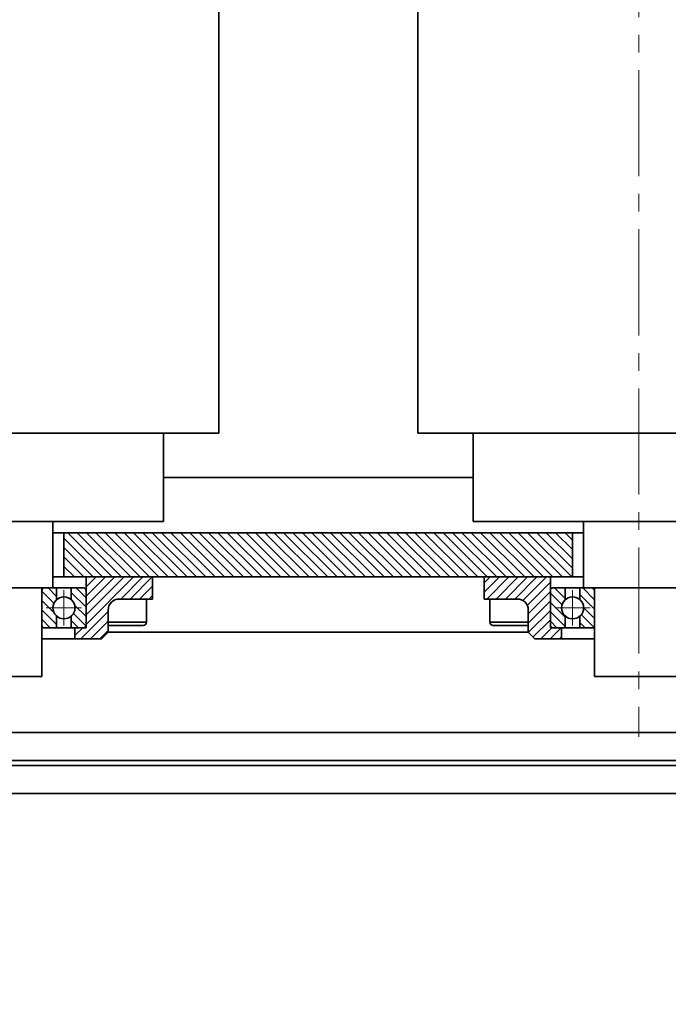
# Model space of a CAD drawing. Header units: millimetres. Extents: x -14862 to 14862, y -10512 to 10512.
# Tile 31 of 199: x -5524 to -5231, y -2929 to -2484. Entities that reach past the tile are written whole.
import ezdxf

# ---------------------------------------------------------------- set-up
doc = ezdxf.new("R2010")
doc.units = ezdxf.units.MM
doc.header["$LTSCALE"] = 4
doc.linetypes.add('点画线', pattern=[18, 12, -2, 2, -2])
doc.layers.get('0').update_dxf_attribs({"lineweight": 18})
for name, color, linetype, lineweight in [('中心线层', 1, '点画线', 18), ('几何体', 7, 'Continuous', 35), ('剖面线层', 4, 'Continuous', 18), ('尺寸线层', 3, 'Continuous', 18)]:
    doc.layers.add(name, color=color, linetype=linetype, lineweight=lineweight)
doc.styles.add('标准', font='txt', dxfattribs={"width": 0.667})
doc.dimstyles.new('GB_尺寸', dxfattribs={"dimtxt": 3.5, "dimasz": 4, "dimexe": 2, "dimexo": 0, "dimtad": 1, "dimdsep": 46, "dimtxsty": '标准', "dimblk": '_CAXARROW', "dimcen": 0, "dimdle": 8, "dimazin": 2, "dimtfac": 0.7071067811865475, "dimtdec": 3, "dimtmove": 2, "dimatfit": 3, "dimfxl": 0, "dimfrac": 2, "dimtolj": 1, "dimarcsym": 0})
pattern_1 = [(135, (0, 0), (-2.121320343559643, -2.121320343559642), [])]
pattern_2 = [(45, (0, 0), (-2.121320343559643, 2.121320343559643), [])]

# ---------------------------------------------------------------- blocks, each defined once
blk = doc.blocks.new('*X153')
at = {"layer": '尺寸线层'}
for points in [[(-6748.859211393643, -3869.613896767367), (-6648.859211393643, -3882.113896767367), (-6648.859211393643, -3857.113896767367)], [(-3793.859249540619, -3869.613896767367), (-3893.859249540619, -3882.113896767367), (-3893.859249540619, -3857.113896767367)]]:
    blk.add_hatch(color=0, dxfattribs=at).paths.add_polyline_path(points, flags=0)
at = {"layer": '尺寸线层', "color": 0}
for p, q in [((-6748.859211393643, -1465.880196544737), (-6748.859211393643, -3919.613896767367)), ((-3793.859249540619, -2668.380212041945), (-3793.859249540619, -3919.613896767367)), ((-3793.859249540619, -3869.613896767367), (-6748.859211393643, -3869.613896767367))]:
    blk.add_line(p, q, dxfattribs=at)
at = {"layer": '尺寸线层', "color": 0, "insert": (-5245.645714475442, -3810.727723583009), "char_height": 87.5, "width": 340.002318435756, "attachment_point": 5, "line_spacing_factor": 1.150569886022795, "style": '标准'}
blk.add_mtext('\\T1.1;2955', dxfattribs=at)
blk = doc.blocks.new('_CAXARROW')
blk.add_hatch(color=0).paths.add_polyline_path([(0, 0), (-1, 0.125), (-1, -0.125)], flags=0)
blk = doc.blocks.new('*X154')
at = {"layer": '尺寸线层'}
for points in [[(-7288.85917324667, -4141.05043083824), (-7188.85917324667, -4128.55043083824), (-7188.85917324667, -4153.55043083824)], [(-2288.859411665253, -4141.05043083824), (-2388.859411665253, -4128.55043083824), (-2388.859411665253, -4153.55043083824)]]:
    blk.add_hatch(color=0, dxfattribs=at).paths.add_polyline_path(points, flags=0)
at = {"layer": '尺寸线层', "color": 0}
for p, q in [((-7288.85917324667, -1465.880196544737), (-7288.85917324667, -4191.05043083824)), ((-2288.859411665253, -1465.880196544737), (-2288.859411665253, -4191.05043083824)), ((-7288.85917324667, -4141.05043083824), (-2288.859411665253, -4141.05043083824))]:
    blk.add_line(p, q, dxfattribs=at)
at = {"layer": '尺寸线层', "color": 0, "insert": (-4788.85929195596, -4082.164257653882), "char_height": 87.5, "width": 340.654413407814, "attachment_point": 5, "line_spacing_factor": 1.150569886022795, "style": '标准'}
blk.add_mtext('\\T1.1;5000', dxfattribs=at)
blk = doc.blocks.new('*X155')
at = {"layer": '尺寸线层'}
for points in [[(-11533.85905880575, -4572.856782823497), (-11433.85905880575, -4560.356782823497), (-11433.85905880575, -4585.356782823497)], [(-2288.859411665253, -4572.856782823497), (-2388.859411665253, -4560.356782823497), (-2388.859411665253, -4585.356782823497)]]:
    blk.add_hatch(color=0, dxfattribs=at).paths.add_polyline_path(points, flags=0)
at = {"layer": '尺寸线层', "color": 0}
for p, q in [((-2288.859411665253, -1465.880196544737), (-2288.859411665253, -4622.856782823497)), ((-11533.85905880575, -2690.880190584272), (-11533.85905880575, -4622.856782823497)), ((-11533.85905880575, -4572.856782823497), (-2288.859411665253, -4572.856782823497))]:
    blk.add_line(p, q, dxfattribs=at)
at = {"layer": '尺寸线层', "color": 0, "insert": (-6911.359234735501, -4513.97060963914), "char_height": 87.5, "width": 341.3065083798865, "attachment_point": 5, "line_spacing_factor": 1.150569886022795, "style": '标准'}
blk.add_mtext('\\T1.1;9245', dxfattribs=at)

msp = doc.modelspace()

# ---------------------------------------------------------------- hatches: boundary and pattern name
at = {"layer": '剖面线层'}
h = msp.add_hatch(dxfattribs=at)
h.set_pattern_fill('无图案', color=256, style=0, pattern_type=0)
h.set_pattern_definition(pattern_1)
h.paths.add_polyline_path([(-6229.873463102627, -2735.880177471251), (-6229.873463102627, -2715.880196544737), (-6143.859669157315, -2715.880196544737), (-6143.859669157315, -2735.880177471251), (-6153.858944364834, -2735.880177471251), (-6183.859631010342, -2735.880177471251)], flags=0)
h.paths.add_polyline_path([(-6083.859249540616, -2735.880177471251), (-6083.859249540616, -2715.880196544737), (-5853.859707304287, -2715.880196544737), (-5853.859707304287, -2735.880177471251), (-5863.858982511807, -2735.880177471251), (-5893.859669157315, -2735.880177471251), (-6043.859287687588, -2735.880177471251), (-6073.85902065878, -2735.880177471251)], flags=0)
h.paths.add_polyline_path([(-5793.859287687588, -2735.880177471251), (-5793.859287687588, -2715.880196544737), (-5563.85974545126, -2715.880196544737), (-5563.85974545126, -2735.880177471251), (-5573.85902065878, -2735.880177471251), (-5603.859707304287, -2735.880177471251), (-5753.859325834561, -2735.880177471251), (-5783.859058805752, -2735.880177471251)], flags=0)
h.paths.add_polyline_path([(-5503.859325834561, -2735.880177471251), (-5503.859325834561, -2715.880196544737), (-5273.858829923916, -2715.880196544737), (-5273.858829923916, -2735.880177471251), (-5283.859058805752, -2735.880177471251), (-5313.85974545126, -2735.880177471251), (-5463.859363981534, -2735.880177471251), (-5493.859096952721, -2735.880177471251)], flags=0)
h.paths.add_polyline_path([(-5213.859363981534, -2735.880177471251), (-5213.859363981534, -2715.880196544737), (-4983.858868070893, -2715.880196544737), (-4983.858868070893, -2735.880177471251), (-4993.859096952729, -2735.880177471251), (-5023.85882992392, -2735.880177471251), (-5173.859402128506, -2735.880177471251), (-5203.859135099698, -2735.880177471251)], flags=0)
h.paths.add_polyline_path([(-4923.85940212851, -2735.880177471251), (-4923.85940212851, -2715.880196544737), (-4788.57879299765, -2715.880196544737), (-4788.57879299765, -2735.880177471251), (-4883.859440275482, -2735.880177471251), (-4913.859173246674, -2735.880177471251)], flags=0)
h = msp.add_hatch(dxfattribs=at)
h.set_pattern_fill('无图案', color=256, style=0, pattern_type=0)
h.set_pattern_definition(pattern_2)
edge = h.paths.add_edge_path(flags=0)
edge.add_line((-5493.85902065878, -2757.780175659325), (-5493.85902065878, -2741.98017642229))
edge.add_line((-5493.85902065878, -2741.98017642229), (-5493.85902065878, -2735.880177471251))
edge.add_line((-5493.85902065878, -2735.880177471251), (-5463.859287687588, -2735.880177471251))
edge.add_line((-5463.859287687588, -2735.880177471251), (-5463.859287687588, -2745.880227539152))
edge.add_line((-5463.859287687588, -2745.880227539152), (-5466.522900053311, -2745.880227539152))
edge.add_line((-5466.522900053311, -2745.880227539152), (-5478.859631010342, -2745.880227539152))
edge.add_arc((-5478.859168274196, -2750.880804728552), 5.00057721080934, 90.00530195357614, 179.9933320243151)
edge.add_line((-5483.859745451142, -2750.880222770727), (-5483.85974545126, -2756.380181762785))
edge.add_line((-5483.85974545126, -2756.380181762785), (-5483.85974545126, -2757.625442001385))
edge.add_line((-5483.85974545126, -2757.625442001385), (-5483.85974545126, -2760.880213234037))
edge.add_line((-5483.85974545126, -2760.880213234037), (-5485.859282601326, -2762.880187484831))
edge.add_line((-5485.859282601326, -2762.880187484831), (-5486.859051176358, -2763.880174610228))
edge.add_line((-5486.859051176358, -2763.880174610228), (-5498.859135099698, -2763.880174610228))
edge.add_line((-5498.859135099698, -2763.880174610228), (-5498.859135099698, -2758.880179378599))
edge.add_line((-5498.859135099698, -2758.880179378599), (-5494.959560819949, -2758.880179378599))
edge.add_line((-5494.959560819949, -2758.880179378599), (-5493.85902065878, -2758.880179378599))
edge.add_line((-5493.85902065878, -2758.880179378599), (-5493.85902065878, -2757.780175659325))
h = msp.add_hatch(dxfattribs=at)
h.set_pattern_fill('无图案', color=256, style=0, pattern_type=0)
h.set_pattern_definition(pattern_2)
edge = h.paths.add_edge_path(flags=0)
edge.add_line((-5283.859478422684, -2757.780175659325), (-5283.859478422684, -2741.98017642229))
edge.add_line((-5283.859478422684, -2741.98017642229), (-5283.859478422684, -2735.880177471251))
edge.add_line((-5283.859478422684, -2735.880177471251), (-5313.859211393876, -2735.880177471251))
edge.add_line((-5313.859211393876, -2735.880177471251), (-5313.859211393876, -2745.880227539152))
edge.add_line((-5313.859211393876, -2745.880227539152), (-5311.195599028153, -2745.880227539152))
edge.add_line((-5311.195599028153, -2745.880227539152), (-5298.858868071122, -2745.880227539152))
edge.add_arc((-5298.859330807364, -2750.880804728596), 5.000577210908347, 0.00666797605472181, 89.99469804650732)
edge.add_line((-5293.858753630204, -2750.880222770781), (-5293.858753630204, -2756.380181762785))
edge.add_line((-5293.858753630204, -2756.380181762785), (-5293.858753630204, -2757.625442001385))
edge.add_line((-5293.858753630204, -2757.625442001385), (-5293.858753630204, -2760.880213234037))
edge.add_line((-5293.858753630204, -2760.880213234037), (-5291.859216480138, -2762.880187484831))
edge.add_line((-5291.859216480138, -2762.880187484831), (-5290.859447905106, -2763.880174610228))
edge.add_line((-5290.859447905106, -2763.880174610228), (-5278.859363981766, -2763.880174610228))
edge.add_line((-5278.859363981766, -2763.880174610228), (-5278.859363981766, -2758.880179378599))
edge.add_line((-5278.859363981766, -2758.880179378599), (-5282.758938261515, -2758.880179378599))
edge.add_line((-5282.758938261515, -2758.880179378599), (-5283.859478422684, -2758.880179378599))
edge.add_line((-5283.859478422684, -2758.880179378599), (-5283.859478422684, -2757.780175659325))
h = msp.add_hatch(dxfattribs=at)
h.set_pattern_fill('无图案', color=256, style=0, pattern_type=0)
h.set_pattern_definition(pattern_1)
edge = h.paths.add_edge_path(flags=0)
edge.add_line((-5513.85881710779, -2757.780175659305), (-5513.85881710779, -2741.980176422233))
edge.add_line((-5513.85881710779, -2741.980176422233), (-5513.85881710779, -2740.880172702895))
edge.add_line((-5513.85881710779, -2740.880172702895), (-5512.759230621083, -2740.880172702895))
edge.add_arc((-5512.760103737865, -2741.978886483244), 1.098714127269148, 89.95446867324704, 180.0672677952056)
edge.add_line((-5513.858817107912, -2741.980176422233), (-5513.85881710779, -2740.880172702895))
edge.add_line((-5513.85881710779, -2740.880172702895), (-5512.759230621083, -2740.880172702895))
edge.add_line((-5512.759230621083, -2740.880172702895), (-5507.19263363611, -2740.880172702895))
edge.add_line((-5507.19263363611, -2740.880172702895), (-5507.19263363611, -2746.166615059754))
edge.add_arc((-5503.859205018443, -2749.880205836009), 4.990240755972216, 131.9120853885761, 179.9999999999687)
edge.add_arc((-5503.859205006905, -2749.880205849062), 4.990240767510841, 179.999999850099, 228.0879152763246)
edge.add_line((-5507.192633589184, -2753.593796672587), (-5507.19263363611, -2758.880179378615))
edge.add_line((-5507.19263363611, -2758.880179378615), (-5508.858702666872, -2758.880179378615))
edge.add_line((-5508.858702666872, -2758.880179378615), (-5512.759230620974, -2758.880179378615))
edge.add_arc((-5512.760205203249, -2757.781567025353), 1.098612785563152, 179.9274362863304, 270.0508272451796)
h = msp.add_hatch(dxfattribs=at)
h.set_pattern_fill('无图案', color=256, style=0, pattern_type=0)
h.set_pattern_definition(pattern_1)
edge = h.paths.add_edge_path(flags=0)
edge.add_line((-5493.859592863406, -2757.780175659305), (-5493.859592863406, -2741.980176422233))
edge.add_line((-5493.859592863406, -2741.980176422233), (-5493.859592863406, -2740.880172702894))
edge.add_line((-5493.859592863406, -2740.880172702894), (-5494.959179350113, -2740.880172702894))
edge.add_arc((-5494.958306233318, -2741.978886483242), 1.098714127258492, 359.9327322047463, 450.0455313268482)
edge.add_line((-5493.859592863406, -2741.980176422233), (-5493.859592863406, -2740.880172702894))
edge.add_line((-5493.859592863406, -2740.880172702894), (-5494.959179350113, -2740.880172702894))
edge.add_line((-5494.959179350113, -2740.880172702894), (-5500.525776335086, -2740.880172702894))
edge.add_line((-5500.525776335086, -2740.880172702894), (-5500.525776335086, -2746.166615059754))
edge.add_arc((-5503.859204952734, -2749.880205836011), 4.990240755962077, 2.610605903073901e-11, 48.08791469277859)
edge.add_arc((-5503.859204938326, -2749.880205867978), 4.990240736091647, 311.9120849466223, 359.9999999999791)
edge.add_line((-5500.525776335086, -2753.593796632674), (-5500.525776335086, -2758.880179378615))
edge.add_line((-5500.525776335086, -2758.880179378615), (-5498.859707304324, -2758.880179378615))
edge.add_line((-5498.859707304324, -2758.880179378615), (-5494.959179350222, -2758.880179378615))
edge.add_arc((-5494.958204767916, -2757.781567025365), 1.098612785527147, 269.9491727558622, 360.0725637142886)
h = msp.add_hatch(dxfattribs=at)
h.set_pattern_fill('无图案', color=256, style=0, pattern_type=0)
h.set_pattern_definition(pattern_1)
edge = h.paths.add_edge_path(flags=0)
edge.add_line((-5283.858982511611, -2757.780175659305), (-5283.858982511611, -2741.980176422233))
edge.add_line((-5283.858982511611, -2741.980176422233), (-5283.858982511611, -2740.880172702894))
edge.add_line((-5283.858982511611, -2740.880172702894), (-5282.759396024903, -2740.880172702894))
edge.add_arc((-5282.760269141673, -2741.978886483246), 1.098714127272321, 89.95446867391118, 180.0672677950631)
edge.add_line((-5283.858982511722, -2741.980176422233), (-5283.858982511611, -2740.880172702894))
edge.add_line((-5283.858982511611, -2740.880172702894), (-5282.759396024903, -2740.880172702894))
edge.add_line((-5282.759396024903, -2740.880172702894), (-5277.192799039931, -2740.880172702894))
edge.add_line((-5277.192799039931, -2740.880172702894), (-5277.192799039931, -2746.166615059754))
edge.add_arc((-5273.859370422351, -2749.880205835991), 4.990240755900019, 131.912085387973, 180.0000000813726)
edge.add_arc((-5273.859370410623, -2749.880205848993), 4.990240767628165, 179.9999999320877, 228.0879151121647)
edge.add_line((-5277.192799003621, -2753.593796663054), (-5277.192799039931, -2758.880179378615))
edge.add_line((-5277.192799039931, -2758.880179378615), (-5278.858868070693, -2758.880179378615))
edge.add_line((-5278.858868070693, -2758.880179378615), (-5282.759396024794, -2758.880179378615))
edge.add_arc((-5282.760370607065, -2757.781567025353), 1.098612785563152, 179.9274362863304, 270.0508272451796)
h = msp.add_hatch(dxfattribs=at)
h.set_pattern_fill('无图案', color=256, style=0, pattern_type=0)
h.set_pattern_definition(pattern_1)
edge = h.paths.add_edge_path(flags=0)
edge.add_line((-5263.859758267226, -2757.780175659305), (-5263.859758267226, -2741.980176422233))
edge.add_line((-5263.859758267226, -2741.980176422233), (-5263.859758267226, -2740.880172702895))
edge.add_line((-5263.859758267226, -2740.880172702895), (-5264.959344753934, -2740.880172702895))
edge.add_arc((-5264.958471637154, -2741.978886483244), 1.098714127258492, 359.9327322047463, 450.0455313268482)
edge.add_line((-5263.859758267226, -2741.980176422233), (-5263.859758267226, -2740.880172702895))
edge.add_line((-5263.859758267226, -2740.880172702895), (-5264.959344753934, -2740.880172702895))
edge.add_line((-5264.959344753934, -2740.880172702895), (-5270.525941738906, -2740.880172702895))
edge.add_line((-5270.525941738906, -2740.880172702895), (-5270.525941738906, -2746.166615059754))
edge.add_arc((-5273.859370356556, -2749.88020583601), 4.990240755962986, 2.610605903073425e-11, 48.08791469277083)
edge.add_arc((-5273.859370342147, -2749.880205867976), 4.990240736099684, 311.9120849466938, 359.999999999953)
edge.add_line((-5270.525941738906, -2753.593796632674), (-5270.525941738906, -2758.880179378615))
edge.add_line((-5270.525941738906, -2758.880179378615), (-5268.859872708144, -2758.880179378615))
edge.add_line((-5268.859872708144, -2758.880179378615), (-5264.959344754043, -2758.880179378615))
edge.add_arc((-5264.958370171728, -2757.781567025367), 1.098612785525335, 269.9491727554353, 360.072563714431)

# ---------------------------------------------------------------- linework, layer by layer
at = {"layer": '中心线层'}
for p, q in [((-5243.859249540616, -58.60283655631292), (-5243.859249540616, -2808.180516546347)), ((-5503.859204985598, -2757.870446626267), (-5503.859204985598, -2741.889965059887)), ((-5273.859370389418, -2757.870446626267), (-5273.859370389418, -2741.889965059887)), ((-5495.868964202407, -2749.880205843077), (-5511.849445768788, -2749.880205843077)), ((-5281.849611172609, -2749.880205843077), (-5265.869129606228, -2749.880205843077))]:
    msp.add_line(p, q, dxfattribs=at)
at = {"layer": '几何体'}
for p, q in [((-5433.859631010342, -2670.880209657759), (-5433.859631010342, -270.8802036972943)), ((-5343.859478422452, -270.8802036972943), (-5343.859478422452, -2670.880209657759)), ((-5433.859631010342, -2670.880209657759), (-5633.859440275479, -2670.880209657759)), ((-5458.859249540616, -2710.880201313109), (-5458.859249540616, -2670.880209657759)), ((-5143.859669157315, -2670.880209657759), (-5343.859478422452, -2670.880209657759)), ((-5318.858906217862, -2670.880209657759), (-5318.858906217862, -2710.880201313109)), ((-5318.858906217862, -2690.880190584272), (-5458.859249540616, -2690.880190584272)), ((-5558.186336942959, -2710.880201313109), (-5458.859249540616, -2710.880201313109)), ((-5508.859440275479, -2740.880172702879), (-5508.859440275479, -2710.880201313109)), ((-5318.858906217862, -2710.880201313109), (-5268.186375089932, -2710.880201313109)), ((-5268.859669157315, -2710.880201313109), (-5268.859669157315, -2740.880172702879)), ((-5268.186375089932, -2710.880201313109), (-5168.859287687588, -2710.880201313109)), ((-5508.859440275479, -2715.880196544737), (-5503.859325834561, -2715.880196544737)), ((-5503.859325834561, -2715.880196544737), (-5503.859325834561, -2735.880177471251)), ((-5273.858829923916, -2715.880196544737), (-5503.859325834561, -2715.880196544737)), ((-5273.858829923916, -2735.880177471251), (-5273.858829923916, -2715.880196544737)), ((-5273.858829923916, -2715.880196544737), (-5268.859669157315, -2715.880196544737)), ((-5508.859440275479, -2735.880177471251), (-5503.859325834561, -2735.880177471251)), ((-5273.858829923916, -2735.880177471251), (-5503.859325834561, -2735.880177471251)), ((-5493.859096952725, -2758.880179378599), (-5493.859096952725, -2735.880177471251)), ((-5463.859363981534, -2735.880177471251), (-5493.859096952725, -2735.880177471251)), ((-5463.859363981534, -2735.880177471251), (-5463.859363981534, -2745.880227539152)), ((-5313.85974545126, -2745.880227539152), (-5313.85974545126, -2735.880177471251)), ((-5283.859058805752, -2735.880177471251), (-5313.85974545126, -2735.880177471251)), ((-5283.859058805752, -2735.880177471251), (-5283.859058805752, -2758.880179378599)), ((-5273.858829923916, -2735.880177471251), (-5268.859669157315, -2735.880177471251)), ((-5508.859440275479, -2740.880172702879), (-5558.859631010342, -2740.880172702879)), ((-5513.859554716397, -2780.880194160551), (-5513.859554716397, -2740.880172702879)), ((-5513.859554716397, -2741.980176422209), (-5513.859554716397, -2757.780175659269)), ((-5507.192417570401, -2740.880172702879), (-5508.859440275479, -2740.880172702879)), ((-5507.192913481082, -2740.880172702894), (-5507.192913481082, -2746.166866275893)), ((-5507.192417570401, -2740.880172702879), (-5500.526234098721, -2740.880172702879)), ((-5494.959637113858, -2740.880172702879), (-5500.526234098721, -2740.880172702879)), ((-5500.525776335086, -2746.166615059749), (-5500.525776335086, -2740.880172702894)), ((-5493.859096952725, -2757.780175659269), (-5493.859096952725, -2741.980176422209)), ((-5283.859058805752, -2741.980176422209), (-5283.859058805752, -2757.780175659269)), ((-5277.192875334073, -2740.880172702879), (-5282.759472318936, -2740.880172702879)), ((-5277.192875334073, -2740.880172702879), (-5270.525738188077, -2740.880172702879)), ((-5277.192799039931, -2746.166615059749), (-5277.192799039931, -2740.880172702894)), ((-5268.859669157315, -2740.880172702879), (-5270.525738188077, -2740.880172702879)), ((-5270.525661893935, -2740.880172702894), (-5270.525661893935, -2746.166866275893)), ((-5218.859478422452, -2740.880172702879), (-5268.859669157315, -2740.880172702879)), ((-5263.859554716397, -2740.880172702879), (-5263.859554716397, -2780.880194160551)), ((-5263.859554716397, -2757.780175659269), (-5263.859554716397, -2741.980176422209)), ((-5478.859707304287, -2745.880227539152), (-5463.859363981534, -2745.880227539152)), ((-5466.522976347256, -2756.380181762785), (-5466.522976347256, -2745.880227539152)), ((-5313.85974545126, -2745.880227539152), (-5298.859402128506, -2745.880227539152)), ((-5311.195179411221, -2745.880227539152), (-5311.195179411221, -2756.380181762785)), ((-5483.858868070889, -2760.880213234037), (-5483.858868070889, -2750.880222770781)), ((-5293.859287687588, -2750.880222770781), (-5293.859287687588, -2760.880213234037)), ((-5507.192913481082, -2753.593545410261), (-5507.192913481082, -2758.880179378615)), ((-5500.525776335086, -2758.880179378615), (-5500.525776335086, -2753.550535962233)), ((-5483.858868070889, -2756.380181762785), (-5468.100353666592, -2756.380181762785)), ((-5468.100353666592, -2756.380181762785), (-5466.522976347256, -2756.380181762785)), ((-5311.195179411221, -2756.380181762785), (-5293.859287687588, -2756.380181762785)), ((-5277.192799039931, -2758.880179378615), (-5277.192799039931, -2753.550535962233)), ((-5270.525661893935, -2753.593545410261), (-5270.525661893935, -2758.880179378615)), ((-5512.759014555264, -2758.880179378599), (-5513.859554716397, -2758.880179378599)), ((-5512.759014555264, -2758.880179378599), (-5507.192417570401, -2758.880179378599)), ((-5507.192417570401, -2758.880179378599), (-5500.526234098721, -2758.880179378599)), ((-5500.526234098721, -2758.880179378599), (-5494.959637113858, -2758.880179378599)), ((-5498.859211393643, -2763.880174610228), (-5498.859211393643, -2758.880179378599)), ((-5493.859096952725, -2758.880179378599), (-5498.859211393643, -2758.880179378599)), ((-5483.858868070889, -2760.880213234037), (-5486.859127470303, -2763.880174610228)), ((-5293.859287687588, -2760.880213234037), (-5483.858868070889, -2760.880213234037)), ((-5469.338222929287, -2757.880192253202), (-5483.023449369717, -2757.880192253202)), ((-5468.023106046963, -2757.880192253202), (-5469.338222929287, -2757.880192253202)), ((-5294.695660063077, -2757.880192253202), (-5309.69600338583, -2757.880192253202)), ((-5290.859028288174, -2763.880174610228), (-5293.859287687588, -2760.880213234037)), ((-5278.858944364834, -2758.880179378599), (-5283.859058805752, -2758.880179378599)), ((-5282.759472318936, -2758.880179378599), (-5277.192875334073, -2758.880179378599)), ((-5278.858944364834, -2758.880179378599), (-5278.858944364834, -2763.880174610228)), ((-5277.192875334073, -2758.880179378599), (-5270.525738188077, -2758.880179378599)), ((-5270.525738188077, -2758.880179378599), (-5264.959141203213, -2758.880179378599)), ((-5263.859554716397, -2758.880179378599), (-5264.959141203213, -2758.880179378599)), ((-5513.859554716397, -2763.880174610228), (-5498.859211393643, -2763.880174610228)), ((-5486.859127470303, -2763.880174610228), (-5498.859211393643, -2763.880174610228)), ((-5278.858944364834, -2763.880174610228), (-5290.859028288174, -2763.880174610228)), ((-5278.858944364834, -2763.880174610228), (-5263.859554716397, -2763.880174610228)), ((-5513.859554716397, -2780.880194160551), (-5553.859516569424, -2780.880194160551)), ((-5223.859592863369, -2780.880194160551), (-5263.859554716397, -2780.880194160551)), ((-5216.882511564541, -2806.200187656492), (-6088.390156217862, -2806.200187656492)), ((-5216.882511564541, -2818.880181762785), (-6103.380962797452, -2818.880181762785)), ((-5216.882511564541, -2821.200173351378), (-6088.390156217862, -2821.200173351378)), ((-5216.882511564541, -2833.880227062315), (-6103.380962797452, -2833.880227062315))]:
    msp.add_line(p, q, dxfattribs=at)
for centre in [(-5503.859204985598, -2749.880205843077), (-5273.859370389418, -2749.880205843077)]:
    msp.add_circle(centre, 4.990240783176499, dxfattribs=at)
for centre, radius, start, end in [((-5512.759214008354, -2741.980513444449), 1.100340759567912, 89.9896142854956, 179.982450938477), ((-5494.959437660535, -2741.980513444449), 1.100340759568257, 0.01754906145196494, 90.01038571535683), ((-5282.758717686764, -2741.980513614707), 1.100341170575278, 90.03929439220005, 179.9824420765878), ((-5264.959895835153, -2741.980513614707), 1.100341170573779, 0.01755792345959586, 89.96070560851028), ((-5478.859918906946, -2750.879176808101), 4.998949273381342, 89.99757470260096, 180.011988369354), ((-5298.859864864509, -2750.880804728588), 5.00057721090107, 0.00666797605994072, 89.99469804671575), ((-5468.023505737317, -2756.379662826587), 1.50052947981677, 270.0152616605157, 359.9801850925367), ((-5309.696278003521, -2756.38129046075), 1.498901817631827, 179.9576198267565, 270.0104973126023), ((-5512.759315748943, -2757.77994042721), 1.100238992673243, 180.0122498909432, 270.0156848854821), ((-5494.959335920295, -2757.77994042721), 1.100238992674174, 269.9843151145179, 359.9877501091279), ((-5483.022406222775, -2756.379575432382), 1.500617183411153, 236.1229995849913, 269.9601711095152), ((-5294.695748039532, -2756.379578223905), 1.500614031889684, 270.0033590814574, 303.8770124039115), ((-5282.758819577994, -2757.77994031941), 1.100239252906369, 180.012255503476, 269.9660080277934), ((-5264.959793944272, -2757.77994031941), 1.100239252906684, 270.0339919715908, 359.9877444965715)]:
    msp.add_arc(centre, radius, start, end, dxfattribs=at)

# ---------------------------------------------------------------- dimensions: what is measured, and where the dimension line sits
at = {"layer": '尺寸线层'}
for base, p1, p2, picture, middle in [((-2288.859411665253, -4572.856782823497), (-11533.85905880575, -2690.880190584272), (-2288.859411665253, -1465.880196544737), '*X155', (-6911.359234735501, -4513.97060963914)), ((-2288.859411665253, -4141.05043083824), (-7288.85917324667, -1465.880196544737), (-2288.859411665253, -1465.880196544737), '*X154', (-4788.85929195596, -4082.164257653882)), ((-6748.859211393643, -3869.613896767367), (-3793.859249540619, -2668.380212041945), (-6748.859211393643, -1465.880196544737), '*X153', (-5245.645714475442, -3810.727723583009))]:
    dim = msp.add_linear_dim(base=base, p1=p1, p2=p2, dimstyle='GB_尺寸', override={"dimscale": 25, "dimsah": 1, "dimtfill": 1, "dimtzin": 8}, dxfattribs=at)
    dim.commit()
    dim.dimension.update_dxf_attribs({"geometry": picture, "text_midpoint": middle, "dimtype": 160})

doc.saveas('drawing.dxf')
